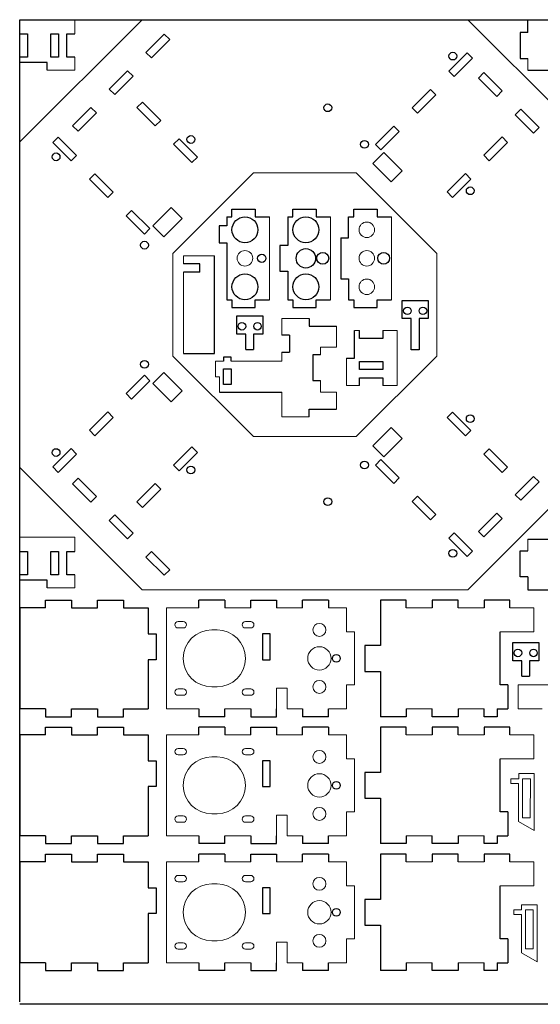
# Model space of a CAD drawing. Header units: millimetres. Extents: x 9 to 489, y 7 to 387.
# Tile 1 of 3: x 9 to 210, y 7 to 387. Entities that reach past the tile are written whole.
import ezdxf

# ---------------------------------------------------------------- set-up
doc = ezdxf.new("R2010")
doc.units = ezdxf.units.MM

msp = doc.modelspace()

# ---------------------------------------------------------------- linework, layer by layer
for p, q in [((9.48, 8.1), (9.48, 387.1)), ((9.48, 387.1), (488.48, 387.1)), ((205.48, 387.1), (244.48, 387.1)), ((205.48, 382.1), (205.48, 387.1)), ((9.48, 381.6), (12.48, 381.6)), ((12.48, 381.6), (12.48, 372.6)), ((21.48, 372.6), (21.48, 381.6)), ((21.48, 381.6), (24.48, 381.6)), ((24.48, 381.6), (24.48, 372.6)), ((27.68, 372.6), (27.68, 381.6)), ((27.68, 381.6), (30.68, 381.6)), ((58.17, 374.47), (65.24, 381.54)), ((65.24, 381.54), (67.37, 379.42)), ((202.48, 382.1), (202.48, 372.1)), ((205.48, 382.1), (202.48, 382.1)), ((60.29, 372.35), (67.37, 379.42)), ((12.48, 372.6), (9.48, 372.6)), ((24.48, 372.6), (21.48, 372.6)), ((30.68, 372.6), (27.68, 372.6)), ((60.29, 372.35), (58.17, 374.47)), ((182.06, 374.33), (174.99, 367.26)), ((184.18, 372.21), (182.06, 374.33)), ((20.08, 370.6), (9.48, 370.6)), ((20.08, 367.6), (20.08, 370.6)), ((177.11, 365.14), (184.18, 372.21)), ((202.48, 372.1), (205.48, 372.1)), ((44.03, 360.33), (51.1, 367.4)), ((46.15, 358.21), (53.22, 365.28)), ((51.1, 367.4), (53.22, 365.28)), ((174.99, 367.26), (177.11, 365.14)), ((186.44, 364.57), (188.56, 366.69)), ((188.56, 366.69), (195.63, 359.62)), ((205.48, 367.6), (219.98, 367.6)), ((186.44, 364.57), (193.51, 357.5)), ((46.15, 358.21), (44.03, 360.33)), ((167.92, 360.19), (160.85, 353.11)), ((162.97, 350.99), (170.04, 358.06)), ((170.04, 358.06), (167.92, 360.19)), ((195.63, 359.62), (193.51, 357.5)), ((54.71, 353.19), (56.83, 355.31)), ((56.83, 355.31), (63.9, 348.24)), ((29.89, 346.18), (36.96, 353.26)), ((32.01, 344.06), (39.08, 351.13)), ((36.96, 353.26), (39.08, 351.13)), ((61.78, 346.11), (54.71, 353.19)), ((160.85, 353.11), (162.97, 350.99)), ((200.58, 350.43), (202.71, 352.55)), ((200.58, 350.43), (207.66, 343.36)), ((202.71, 352.55), (209.78, 345.48)), ((32.01, 344.06), (29.89, 346.18)), ((63.9, 348.24), (61.78, 346.11)), ((153.77, 346.04), (146.7, 338.97)), ((155.9, 343.92), (153.77, 346.04)), ((148.82, 336.85), (155.9, 343.92)), ((209.78, 345.48), (207.66, 343.36)), ((24.37, 341.8), (22.25, 339.68)), ((22.25, 339.68), (29.32, 332.61)), ((31.44, 334.73), (24.37, 341.8)), ((68.85, 339.04), (70.97, 341.16)), ((75.92, 331.97), (68.85, 339.04)), ((70.97, 341.16), (78.04, 334.09)), ((146.7, 338.97), (148.82, 336.85)), ((188.49, 334.8), (195.56, 341.87)), ((197.69, 339.75), (190.61, 332.68)), ((195.56, 341.87), (197.69, 339.75)), ((29.32, 332.61), (31.44, 334.73)), ((145.64, 331.55), (149.88, 335.79)), ((149.88, 335.79), (156.96, 328.72)), ((190.61, 332.68), (188.49, 334.8)), ((78.04, 334.09), (75.92, 331.97)), ((152.71, 324.48), (145.64, 331.55)), ((38.52, 327.66), (36.39, 325.54)), ((45.59, 320.59), (38.52, 327.66)), ((156.96, 328.72), (152.71, 324.48)), ((174.35, 320.66), (181.42, 327.73)), ((181.42, 327.73), (183.54, 325.61)), ((36.39, 325.54), (43.47, 318.47)), ((183.54, 325.61), (176.47, 318.54)), ((43.47, 318.47), (45.59, 320.59)), ((176.47, 318.54), (174.35, 320.66)), ((52.66, 313.52), (50.54, 311.4)), ((59.73, 306.45), (52.66, 313.52)), ((60.79, 307.51), (67.86, 314.58)), ((67.86, 314.58), (72.1, 310.33)), ((91.36, 311.01), (91.36, 314.01)), ((91.36, 314.01), (100.36, 314.01)), ((100.36, 314.01), (100.36, 311.01)), ((114.86, 311.01), (114.86, 314.01)), ((114.86, 314.01), (123.86, 314.01)), ((123.86, 314.01), (123.86, 311.01)), ((138.36, 311.01), (138.36, 314.01)), ((138.36, 314.01), (147.36, 314.01)), ((147.36, 314.01), (147.36, 311.01)), ((50.54, 311.4), (57.61, 304.32)), ((72.1, 310.33), (65.03, 303.26)), ((89.36, 311.01), (91.36, 311.01)), ((89.36, 311.01), (89.36, 307.51)), ((100.36, 311.01), (105.86, 311.01)), ((112.86, 311.01), (114.86, 311.01)), ((112.86, 311.01), (112.86, 300.01)), ((123.86, 311.01), (129.36, 311.01)), ((136.36, 311.01), (138.36, 311.01)), ((136.36, 302.94), (136.36, 311.01)), ((147.36, 311.01), (152.86, 311.01)), ((57.61, 304.32), (59.73, 306.45)), ((65.03, 303.26), (60.79, 307.51)), ((89.36, 307.51), (86.36, 307.51)), ((86.36, 307.51), (86.36, 301.01)), ((86.36, 301.01), (89.36, 301.01)), ((89.36, 301.01), (89.36, 279.01)), ((133.36, 302.94), (136.36, 302.94)), ((133.36, 302.94), (133.36, 287.09)), ((112.86, 300.01), (109.86, 300.01)), ((109.86, 300.01), (109.86, 290.01)), ((78.95, 292.92), (72.6, 292.92)), ((78.95, 289.72), (78.95, 292.92)), ((84.6, 258.22), (84.6, 295.92)), ((78.95, 289.72), (72.6, 289.72)), ((109.86, 290.01), (112.86, 290.01)), ((112.86, 290.01), (112.86, 279.01)), ((133.36, 287.09), (136.36, 287.09)), ((136.36, 287.09), (136.36, 279.01)), ((89.36, 279.01), (91.36, 279.01)), ((91.36, 279.01), (91.36, 276.01)), ((100.36, 276.01), (100.36, 279.01)), ((100.36, 279.01), (105.86, 279.01)), ((112.86, 279.01), (114.86, 279.01)), ((114.86, 279.01), (114.86, 276.01)), ((123.86, 276.01), (123.86, 279.01)), ((123.86, 279.01), (129.36, 279.01)), ((136.36, 279.01), (138.36, 279.01)), ((138.36, 279.01), (138.36, 276.01)), ((147.36, 276.01), (147.36, 279.01)), ((147.36, 279.01), (152.86, 279.01)), ((157, 271.74), (157, 278.74)), ((157, 278.74), (167, 278.74)), ((167, 278.74), (167, 271.74)), ((91.36, 276.01), (100.36, 276.01)), ((114.86, 276.01), (123.86, 276.01)), ((138.36, 276.01), (147.36, 276.01)), ((93.21, 265.76), (93.21, 272.76)), ((93.21, 272.76), (103.21, 272.76)), ((103.21, 272.76), (103.21, 265.76)), ((121.13, 271.81), (121.13, 268.81)), ((160.5, 271.74), (157, 271.74)), ((160.5, 259.74), (160.5, 271.74)), ((167, 271.74), (163.5, 271.74)), ((163.5, 271.74), (163.5, 259.74)), ((121.13, 268.81), (131.73, 268.81)), ((138.58, 256.52), (138.58, 267.12)), ((140.58, 264.12), (140.58, 267.12)), ((149.58, 267.12), (149.58, 264.12)), ((96.71, 265.76), (93.21, 265.76)), ((96.71, 259.76), (96.71, 265.76)), ((103.21, 265.76), (99.71, 265.76)), ((99.71, 265.76), (99.71, 259.76)), ((113.53, 265.31), (110.53, 265.31)), ((113.53, 265.31), (113.53, 258.81)), ((149.58, 264.12), (140.58, 264.12)), ((96.71, 259.76), (99.71, 259.76)), ((110.53, 258.81), (113.53, 258.81)), ((163.5, 259.74), (160.5, 259.74)), ((72.6, 258.22), (84.6, 258.22)), ((91.03, 256.86), (88.03, 256.86)), ((88.03, 256.86), (88.03, 255.31)), ((91.03, 255.31), (91.03, 256.86)), ((125.53, 257.81), (122.53, 257.81)), ((122.53, 257.81), (122.53, 247.81)), ((135.58, 256.52), (138.58, 256.52)), ((140.58, 252.12), (140.58, 255.12)), ((140.58, 255.12), (149.58, 255.12)), ((149.58, 255.12), (149.58, 252.12)), ((65.03, 250.94), (60.79, 246.69)), ((72.1, 243.87), (65.03, 250.94)), ((88.03, 246.31), (88.03, 252.31)), ((88.03, 252.31), (91.03, 252.31)), ((91.03, 252.31), (91.03, 246.31)), ((149.58, 252.12), (140.58, 252.12)), ((50.54, 242.81), (57.61, 249.88)), ((59.73, 247.76), (52.66, 240.68)), ((57.61, 249.88), (59.73, 247.76)), ((122.53, 247.81), (125.53, 247.81)), ((140.58, 245.92), (140.58, 248.92)), ((140.58, 248.92), (149.58, 248.92)), ((149.58, 248.92), (149.58, 245.92)), ((60.79, 246.69), (67.86, 239.62)), ((67.86, 239.62), (72.1, 243.87)), ((86.53, 243.31), (110.53, 243.31)), ((91.03, 246.31), (88.03, 246.31)), ((52.66, 240.68), (50.54, 242.81)), ((36.39, 228.66), (43.47, 235.73)), ((43.47, 235.73), (45.59, 233.61)), ((121.13, 233.81), (121.13, 236.81)), ((121.13, 236.81), (131.73, 236.81)), ((176.47, 235.66), (174.35, 233.54)), ((183.54, 228.59), (176.47, 235.66)), ((45.59, 233.61), (38.52, 226.54)), ((174.35, 233.54), (181.42, 226.47)), ((38.52, 226.54), (36.39, 228.66)), ((152.71, 229.72), (145.64, 222.65)), ((156.96, 225.48), (152.71, 229.72)), ((181.42, 226.47), (183.54, 228.59)), ((149.88, 218.41), (156.96, 225.48)), ((22.25, 214.52), (29.32, 221.59)), ((29.32, 221.59), (31.44, 219.47)), ((75.92, 222.23), (68.85, 215.16)), ((78.04, 220.11), (75.92, 222.23)), ((145.64, 222.65), (149.88, 218.41)), ((190.61, 221.52), (188.49, 219.4)), ((197.69, 214.45), (190.61, 221.52)), ((31.44, 219.47), (24.37, 212.4)), ((70.97, 213.04), (78.04, 220.11)), ((146.7, 215.23), (148.82, 217.35)), ((148.82, 217.35), (155.9, 210.28)), ((188.49, 219.4), (195.56, 212.33)), ((24.37, 212.4), (22.25, 214.52)), ((68.85, 215.16), (70.97, 213.04)), ((153.77, 208.16), (146.7, 215.23)), ((195.56, 212.33), (197.69, 214.45)), ((32.01, 210.14), (29.89, 208.02)), ((32.01, 210.14), (39.08, 203.07)), ((155.9, 210.28), (153.77, 208.16)), ((200.58, 203.77), (207.66, 210.84)), ((209.78, 208.72), (207.66, 210.84)), ((29.89, 208.02), (36.96, 200.94)), ((61.78, 208.09), (54.71, 201.02)), ((56.83, 198.89), (63.9, 205.97)), ((63.9, 205.97), (61.78, 208.09)), ((202.71, 201.65), (209.78, 208.72)), ((36.96, 200.94), (39.08, 203.07)), ((160.85, 201.09), (162.97, 203.21)), ((162.97, 203.21), (170.04, 196.14)), ((200.58, 203.77), (202.71, 201.65)), ((54.71, 201.02), (56.83, 198.89)), ((167.92, 194.02), (160.85, 201.09)), ((46.15, 196), (44.03, 193.87)), ((44.03, 193.87), (51.1, 186.8)), ((46.15, 196), (53.22, 188.92)), ((170.04, 196.14), (167.92, 194.02)), ((186.44, 189.63), (193.51, 196.7)), ((188.56, 187.51), (195.63, 194.58)), ((195.63, 194.58), (193.51, 196.7)), ((51.1, 186.8), (53.22, 188.92)), ((174.99, 186.94), (177.11, 189.07)), ((182.06, 179.87), (174.99, 186.94)), ((177.11, 189.07), (184.18, 181.99)), ((186.44, 189.63), (188.56, 187.51)), ((205.48, 186.6), (219.98, 186.6)), ((9.48, 181.85), (12.48, 181.85)), ((12.48, 181.85), (12.48, 172.85)), ((21.48, 172.85), (21.48, 181.85)), ((21.48, 181.85), (24.48, 181.85)), ((24.48, 181.85), (24.48, 172.85)), ((27.68, 172.85), (27.68, 181.85)), ((27.68, 181.85), (30.68, 181.85)), ((60.29, 181.85), (58.17, 179.73)), ((58.17, 179.73), (65.24, 172.66)), ((60.29, 181.85), (67.37, 174.78)), ((184.18, 181.99), (182.06, 179.87)), ((202.48, 172.1), (202.48, 182.1)), ((202.48, 182.1), (205.48, 182.1)), ((12.48, 172.85), (9.48, 172.85)), ((24.48, 172.85), (21.48, 172.85)), ((30.68, 172.85), (27.68, 172.85)), ((65.24, 172.66), (67.37, 174.78)), ((205.48, 172.1), (202.48, 172.1)), ((205.48, 172.1), (205.48, 167.1)), ((20.08, 170.85), (9.48, 170.85)), ((20.08, 167.85), (20.08, 170.85)), ((205.48, 167.1), (244.48, 167.1)), ((19.48, 160.1), (9.48, 160.1)), ((9.48, 160.1), (9.48, 121.1)), ((19.48, 160.1), (19.48, 163.1)), ((19.48, 163.1), (29.48, 163.1)), ((29.48, 163.1), (29.48, 160.1)), ((29.48, 160.1), (39.48, 160.1)), ((39.48, 160.1), (39.48, 163.1)), ((39.48, 163.1), (49.48, 163.1)), ((49.48, 163.1), (49.48, 160.1)), ((49.48, 160.1), (59.08, 160.1)), ((59.08, 160.1), (59.08, 150.1)), ((88.58, 163.1), (78.58, 163.1)), ((78.58, 160.1), (78.58, 163.1)), ((88.58, 163.1), (88.58, 160.1)), ((98.58, 160.1), (98.58, 163.1)), ((98.58, 163.1), (108.58, 163.1)), ((108.58, 163.1), (108.58, 160.1)), ((128.58, 163.1), (118.58, 163.1)), ((118.58, 160.1), (118.58, 163.1)), ((128.58, 163.1), (128.58, 160.1)), ((158.58, 163.1), (148.58, 163.1)), ((148.58, 163.1), (148.58, 145.6)), ((158.58, 160.1), (158.58, 163.1)), ((178.58, 163.1), (168.58, 163.1)), ((168.58, 163.1), (168.58, 160.1)), ((178.58, 160.1), (178.58, 163.1)), ((198.58, 163.1), (188.58, 163.1)), ((188.58, 163.1), (188.58, 160.1)), ((198.58, 160.1), (198.58, 163.1)), ((59.08, 150.1), (62.08, 150.1)), ((62.08, 150.1), (62.08, 140.1)), ((103.08, 150.1), (103.08, 140.1)), ((106.08, 150.1), (103.08, 150.1)), ((106.08, 140.1), (106.08, 150.1)), ((194.78, 130.34), (194.78, 150.86)), ((148.58, 145.6), (142.58, 145.6)), ((142.58, 145.6), (142.58, 135.6)), ((199.65, 139.7), (199.65, 146.7)), ((199.65, 146.7), (209.65, 146.7)), ((209.65, 146.7), (209.65, 139.7)), ((62.08, 140.1), (59.08, 140.1)), ((59.08, 140.1), (59.08, 121.1)), ((103.08, 140.1), (106.08, 140.1)), ((203.15, 139.7), (199.65, 139.7)), ((203.15, 133.7), (203.15, 139.7)), ((209.65, 139.7), (206.15, 139.7)), ((206.15, 139.7), (206.15, 133.7)), ((142.58, 135.6), (148.58, 135.6)), ((148.58, 135.6), (148.58, 118.1)), ((203.15, 133.7), (206.15, 133.7)), ((197.78, 130.34), (194.78, 130.34)), ((197.78, 130.34), (197.78, 121.1)), ((19.48, 121.1), (9.48, 121.1)), ((19.48, 121.1), (19.48, 118.1)), ((19.48, 118.1), (29.48, 118.1)), ((29.48, 118.1), (29.48, 121.1)), ((29.48, 121.1), (39.48, 121.1)), ((39.48, 121.1), (39.48, 118.1)), ((39.48, 118.1), (49.48, 118.1)), ((49.48, 118.1), (49.48, 121.1)), ((49.48, 121.1), (59.08, 121.1)), ((78.58, 121.1), (78.58, 118.1)), ((88.58, 118.1), (78.58, 118.1)), ((88.58, 118.1), (88.58, 121.1)), ((98.58, 121.1), (98.58, 118.1)), ((98.58, 118.1), (108.58, 118.1)), ((108.58, 118.1), (108.58, 121.1)), ((118.58, 121.1), (118.58, 118.1)), ((128.58, 118.1), (118.58, 118.1)), ((128.58, 118.1), (128.58, 121.1)), ((158.58, 118.1), (148.58, 118.1)), ((158.58, 121.1), (158.58, 118.1)), ((168.58, 118.1), (168.58, 121.1)), ((178.58, 118.1), (168.58, 118.1)), ((178.58, 121.1), (178.58, 118.1)), ((188.58, 118.1), (188.58, 121.1)), ((193.58, 118.1), (188.58, 118.1)), ((193.58, 121.1), (193.58, 118.1)), ((193.58, 121.1), (197.78, 121.1)), ((19.48, 111.1), (19.48, 114.1)), ((19.48, 114.1), (29.48, 114.1)), ((29.48, 114.1), (29.48, 111.1)), ((39.48, 111.1), (39.48, 114.1)), ((39.48, 114.1), (49.48, 114.1)), ((49.48, 114.1), (49.48, 111.1)), ((88.58, 114.1), (78.58, 114.1)), ((78.58, 111.1), (78.58, 114.1)), ((88.58, 114.1), (88.58, 111.1)), ((98.58, 111.1), (98.58, 114.1)), ((98.58, 114.1), (108.58, 114.1)), ((108.58, 114.1), (108.58, 111.1)), ((128.58, 114.1), (118.58, 114.1)), ((118.58, 111.1), (118.58, 114.1)), ((128.58, 114.1), (128.58, 111.1)), ((158.58, 114.1), (148.58, 114.1)), ((148.58, 114.1), (148.58, 96.6)), ((158.58, 111.1), (158.58, 114.1)), ((178.58, 114.1), (168.58, 114.1)), ((168.58, 114.1), (168.58, 111.1)), ((178.58, 111.1), (178.58, 114.1)), ((198.58, 114.1), (188.58, 114.1)), ((188.58, 114.1), (188.58, 111.1)), ((198.58, 111.1), (198.58, 114.1)), ((19.48, 111.1), (9.48, 111.1)), ((9.48, 111.1), (9.48, 72.1)), ((29.48, 111.1), (39.48, 111.1)), ((49.48, 111.1), (59.08, 111.1)), ((59.08, 111.1), (59.08, 101.1)), ((59.08, 101.1), (62.08, 101.1)), ((62.08, 101.1), (62.08, 91.1)), ((103.08, 101.1), (103.08, 91.1)), ((106.08, 101.1), (103.08, 101.1)), ((106.08, 91.1), (106.08, 101.1)), ((194.78, 81.34), (194.78, 101.86)), ((148.58, 96.6), (142.58, 96.6)), ((142.58, 96.6), (142.58, 86.6)), ((62.08, 91.1), (59.08, 91.1)), ((59.08, 91.1), (59.08, 72.1)), ((103.08, 91.1), (106.08, 91.1)), ((142.58, 86.6), (148.58, 86.6)), ((148.58, 86.6), (148.58, 69.1)), ((197.78, 81.34), (194.78, 81.34)), ((197.78, 81.34), (197.78, 72.1)), ((19.48, 72.1), (9.48, 72.1)), ((19.48, 72.1), (19.48, 69.1)), ((19.48, 69.1), (29.48, 69.1)), ((29.48, 69.1), (29.48, 72.1)), ((29.48, 72.1), (39.48, 72.1)), ((39.48, 72.1), (39.48, 69.1)), ((39.48, 69.1), (49.48, 69.1)), ((49.48, 69.1), (49.48, 72.1)), ((49.48, 72.1), (59.08, 72.1)), ((78.58, 72.1), (78.58, 69.1)), ((88.58, 69.1), (78.58, 69.1)), ((88.58, 69.1), (88.58, 72.1)), ((98.58, 72.1), (98.58, 69.1)), ((98.58, 69.1), (108.58, 69.1)), ((108.58, 69.1), (108.58, 72.1)), ((118.58, 72.1), (118.58, 69.1)), ((128.58, 69.1), (118.58, 69.1)), ((128.58, 69.1), (128.58, 72.1)), ((158.58, 69.1), (148.58, 69.1)), ((158.58, 72.1), (158.58, 69.1)), ((168.58, 69.1), (168.58, 72.1)), ((178.58, 69.1), (168.58, 69.1)), ((178.58, 72.1), (178.58, 69.1)), ((188.58, 69.1), (188.58, 72.1)), ((193.58, 69.1), (188.58, 69.1)), ((193.58, 72.1), (193.58, 69.1)), ((193.58, 72.1), (197.78, 72.1)), ((19.48, 62.1), (19.48, 65.1)), ((19.48, 65.1), (29.48, 65.1)), ((29.48, 65.1), (29.48, 62.1)), ((39.48, 62.1), (39.48, 65.1)), ((39.48, 65.1), (49.48, 65.1)), ((49.48, 65.1), (49.48, 62.1)), ((88.58, 65.1), (78.58, 65.1)), ((78.58, 62.1), (78.58, 65.1)), ((88.58, 65.1), (88.58, 62.1)), ((98.58, 62.1), (98.58, 65.1)), ((98.58, 65.1), (108.58, 65.1)), ((108.58, 65.1), (108.58, 62.1)), ((128.58, 65.1), (118.58, 65.1)), ((118.58, 62.1), (118.58, 65.1)), ((128.58, 65.1), (128.58, 62.1)), ((158.58, 65.1), (148.58, 65.1)), ((148.58, 65.1), (148.58, 47.6)), ((158.58, 62.1), (158.58, 65.1)), ((178.58, 65.1), (168.58, 65.1)), ((168.58, 65.1), (168.58, 62.1)), ((178.58, 62.1), (178.58, 65.1)), ((198.58, 65.1), (188.58, 65.1)), ((188.58, 65.1), (188.58, 62.1)), ((198.58, 62.1), (198.58, 65.1)), ((19.48, 62.1), (9.48, 62.1)), ((9.48, 62.1), (9.48, 23.1)), ((29.48, 62.1), (39.48, 62.1)), ((49.48, 62.1), (59.08, 62.1)), ((59.08, 62.1), (59.08, 52.1)), ((59.08, 52.1), (62.08, 52.1)), ((62.08, 52.1), (62.08, 42.1)), ((103.08, 52.1), (103.08, 42.1)), ((106.08, 52.1), (103.08, 52.1)), ((106.08, 42.1), (106.08, 52.1)), ((194.78, 32.34), (194.78, 52.86)), ((148.58, 47.6), (142.58, 47.6)), ((142.58, 47.6), (142.58, 37.6)), ((62.08, 42.1), (59.08, 42.1)), ((59.08, 42.1), (59.08, 23.1)), ((103.08, 42.1), (106.08, 42.1)), ((142.58, 37.6), (148.58, 37.6)), ((148.58, 37.6), (148.58, 20.1)), ((197.78, 32.34), (194.78, 32.34)), ((197.78, 32.34), (197.78, 23.1)), ((19.48, 23.1), (9.48, 23.1)), ((19.48, 23.1), (19.48, 20.1)), ((29.48, 20.1), (29.48, 23.1)), ((29.48, 23.1), (39.48, 23.1)), ((39.48, 23.1), (39.48, 20.1)), ((49.48, 20.1), (49.48, 23.1)), ((49.48, 23.1), (59.08, 23.1)), ((78.58, 23.1), (78.58, 20.1)), ((88.58, 20.1), (88.58, 23.1)), ((98.58, 23.1), (98.58, 20.1)), ((108.58, 20.1), (108.58, 23.1)), ((118.58, 23.1), (118.58, 20.1)), ((128.58, 20.1), (128.58, 23.1)), ((158.58, 23.1), (158.58, 20.1)), ((168.58, 20.1), (168.58, 23.1)), ((178.58, 23.1), (178.58, 20.1)), ((188.58, 20.1), (188.58, 23.1)), ((193.58, 23.1), (193.58, 20.1)), ((193.58, 23.1), (197.78, 23.1)), ((19.48, 20.1), (29.48, 20.1)), ((39.48, 20.1), (49.48, 20.1)), ((88.58, 20.1), (78.58, 20.1)), ((98.58, 20.1), (108.58, 20.1)), ((128.58, 20.1), (118.58, 20.1)), ((158.58, 20.1), (148.58, 20.1)), ((178.58, 20.1), (168.58, 20.1)), ((193.58, 20.1), (188.58, 20.1)), ((488.48, 7.1), (9.48, 7.1))]:
    msp.add_line(p, q)
at = {"color": 7, "linetype": 'Continuous', "lineweight": 15}
for p, q in [((9.48, 339.92), (56.66, 387.1)), ((30.68, 387.1), (9.48, 387.1)), ((9.48, 387.1), (9.48, 381.6)), ((30.68, 387.1), (30.68, 381.6)), ((182.3, 387.1), (56.66, 387.1)), ((182.3, 387.1), (229.48, 339.92)), ((9.48, 372.6), (9.48, 370.6)), ((30.68, 372.6), (30.68, 367.6)), ((205.48, 367.6), (205.48, 372.1)), ((30.68, 367.6), (20.08, 367.6)), ((9.48, 339.92), (9.48, 214.28)), ((99.68, 328.01), (68.57, 296.9)), ((139.28, 328.01), (99.68, 328.01)), ((170.39, 296.9), (139.28, 328.01)), ((105.86, 279.01), (105.86, 311.01)), ((129.36, 279.01), (129.36, 311.01)), ((152.86, 279.01), (152.86, 311.01)), ((68.57, 296.9), (68.57, 257.3)), ((170.39, 257.3), (170.39, 296.9)), ((84.6, 295.92), (72.6, 295.92)), ((72.6, 295.92), (72.6, 292.92)), ((72.6, 289.72), (72.6, 258.22)), ((121.13, 271.81), (110.53, 271.81)), ((110.53, 271.81), (110.53, 265.31)), ((131.73, 260.73), (131.73, 268.81)), ((140.58, 267.12), (138.58, 267.12)), ((155.08, 267.12), (149.58, 267.12)), ((155.08, 245.92), (155.08, 267.12)), ((110.53, 258.81), (110.53, 255.31)), ((125.53, 260.73), (131.73, 260.73)), ((125.53, 260.73), (125.53, 257.81)), ((68.57, 257.3), (99.68, 226.19)), ((85.03, 255.31), (85.03, 249.31)), ((88.03, 255.31), (85.03, 255.31)), ((110.53, 255.31), (91.03, 255.31)), ((135.58, 245.92), (135.58, 256.52)), ((139.28, 226.19), (170.39, 257.3)), ((85.03, 249.31), (86.53, 249.31)), ((86.53, 249.31), (86.53, 243.31)), ((125.53, 247.81), (125.53, 243.31)), ((110.53, 243.31), (110.53, 233.81)), ((125.53, 243.31), (131.73, 243.31)), ((131.73, 236.81), (131.73, 243.31)), ((140.58, 245.92), (135.58, 245.92)), ((155.08, 245.92), (149.58, 245.92)), ((110.53, 233.81), (121.13, 233.81)), ((99.68, 226.19), (139.28, 226.19)), ((9.48, 214.28), (56.66, 167.1)), ((182.3, 167.1), (229.48, 214.28)), ((30.68, 187.35), (9.48, 187.35)), ((9.48, 187.35), (9.48, 181.85)), ((30.68, 187.35), (30.68, 181.85)), ((205.48, 186.6), (205.48, 182.1)), ((9.48, 172.85), (9.48, 170.85)), ((30.68, 172.85), (30.68, 167.85)), ((30.68, 167.85), (20.08, 167.85)), ((56.66, 167.1), (182.3, 167.1)), ((78.58, 160.1), (66.08, 160.1)), ((66.08, 160.1), (66.08, 121.1)), ((98.58, 160.1), (88.58, 160.1)), ((118.58, 160.1), (108.58, 160.1)), ((135.58, 160.1), (128.58, 160.1)), ((135.58, 150.86), (135.58, 160.1)), ((158.58, 160.1), (168.58, 160.1)), ((178.58, 160.1), (188.58, 160.1)), ((198.58, 160.1), (207.78, 160.1)), ((207.78, 150.86), (207.78, 160.1)), ((72.58, 154.85), (70.58, 154.85)), ((70.58, 152.35), (72.58, 152.35)), ((98.58, 154.85), (96.58, 154.85)), ((96.58, 152.35), (98.58, 152.35)), ((85.58, 151.6), (83.58, 151.6)), ((138.58, 150.86), (135.58, 150.86)), ((138.58, 150.86), (138.58, 130.34)), ((194.78, 150.86), (207.78, 150.86)), ((83.58, 129.6), (85.58, 129.6)), ((135.58, 130.34), (138.58, 130.34)), ((135.58, 121.1), (135.58, 130.34)), ((214.78, 130.34), (201.78, 130.34)), ((201.78, 130.34), (201.78, 121.1)), ((72.58, 128.85), (70.58, 128.85)), ((70.58, 126.35), (72.58, 126.35)), ((98.58, 128.85), (96.58, 128.85)), ((96.58, 126.35), (98.58, 126.35)), ((108.58, 121.1), (108.58, 129.1)), ((108.58, 129.1), (112.58, 129.1)), ((112.58, 129.1), (112.58, 121.1)), ((78.58, 121.1), (66.08, 121.1)), ((98.58, 121.1), (88.58, 121.1)), ((118.58, 121.1), (112.58, 121.1)), ((135.58, 121.1), (128.58, 121.1)), ((158.58, 121.1), (168.58, 121.1)), ((178.58, 121.1), (188.58, 121.1)), ((210.98, 121.1), (201.78, 121.1)), ((78.58, 111.1), (66.08, 111.1)), ((66.08, 111.1), (66.08, 72.1)), ((98.58, 111.1), (88.58, 111.1)), ((118.58, 111.1), (108.58, 111.1)), ((135.58, 111.1), (128.58, 111.1)), ((135.58, 101.86), (135.58, 111.1)), ((158.58, 111.1), (168.58, 111.1)), ((178.58, 111.1), (188.58, 111.1)), ((198.58, 111.1), (207.78, 111.1)), ((207.78, 101.86), (207.78, 111.1)), ((72.58, 105.85), (70.58, 105.85)), ((70.58, 103.35), (72.58, 103.35)), ((85.58, 102.6), (83.58, 102.6)), ((98.58, 105.85), (96.58, 105.85)), ((96.58, 103.35), (98.58, 103.35)), ((138.58, 101.86), (135.58, 101.86)), ((138.58, 101.86), (138.58, 81.34)), ((194.78, 101.86), (207.78, 101.86)), ((201.94, 96.12), (207.94, 96.12)), ((201.94, 94.12), (201.94, 96.12)), ((207.94, 96.12), (207.92, 74.16)), ((198.93, 92.38), (198.94, 94.13)), ((201.93, 92.37), (198.93, 92.38)), ((198.94, 94.13), (201.94, 94.12)), ((201.92, 77.62), (201.93, 92.37)), ((203.43, 79.12), (203.44, 94.12)), ((203.44, 94.12), (206.44, 94.12)), ((206.44, 94.12), (206.43, 79.12)), ((72.58, 79.85), (70.58, 79.85)), ((83.58, 80.6), (85.58, 80.6)), ((98.58, 79.85), (96.58, 79.85)), ((108.58, 72.1), (108.58, 80.1)), ((108.58, 80.1), (112.58, 80.1)), ((112.58, 80.1), (112.58, 72.1)), ((135.58, 81.34), (138.58, 81.34)), ((135.58, 72.1), (135.58, 81.34)), ((70.58, 77.35), (72.58, 77.35)), ((96.58, 77.35), (98.58, 77.35)), ((207.92, 74.16), (201.92, 77.62)), ((206.43, 79.12), (203.43, 79.12)), ((78.58, 72.1), (66.08, 72.1)), ((98.58, 72.1), (88.58, 72.1)), ((118.58, 72.1), (112.58, 72.1)), ((135.58, 72.1), (128.58, 72.1)), ((158.58, 72.1), (168.58, 72.1)), ((178.58, 72.1), (188.58, 72.1)), ((78.58, 62.1), (66.08, 62.1)), ((66.08, 62.1), (66.08, 23.1)), ((98.58, 62.1), (88.58, 62.1)), ((118.58, 62.1), (108.58, 62.1)), ((135.58, 62.1), (128.58, 62.1)), ((135.58, 52.86), (135.58, 62.1)), ((158.58, 62.1), (168.58, 62.1)), ((178.58, 62.1), (188.58, 62.1)), ((198.58, 62.1), (207.78, 62.1)), ((207.78, 52.86), (207.78, 62.1)), ((72.58, 56.85), (70.58, 56.85)), ((70.58, 54.35), (72.58, 54.35)), ((85.58, 53.6), (83.58, 53.6)), ((98.58, 56.85), (96.58, 56.85)), ((96.58, 54.35), (98.58, 54.35)), ((138.58, 52.86), (135.58, 52.86)), ((138.58, 52.86), (138.58, 32.34)), ((194.78, 52.86), (207.78, 52.86)), ((200.04, 43.5), (203.04, 43.5)), ((200.04, 41.75), (200.04, 43.5)), ((203.04, 43.5), (203.05, 45.5)), ((203.05, 45.5), (209.05, 45.5)), ((204.53, 28.5), (204.54, 43.5)), ((204.54, 43.5), (207.54, 43.5)), ((207.54, 43.5), (207.53, 28.5)), ((209.05, 45.5), (209.03, 23.53)), ((203.04, 41.75), (200.04, 41.75)), ((203.03, 27), (203.04, 41.75)), ((72.58, 30.85), (70.58, 30.85)), ((83.58, 31.6), (85.58, 31.6)), ((98.58, 30.85), (96.58, 30.85)), ((108.58, 23.1), (108.58, 31.1)), ((108.58, 31.1), (112.58, 31.1)), ((112.58, 31.1), (112.58, 23.1)), ((135.58, 32.34), (138.58, 32.34)), ((135.58, 23.1), (135.58, 32.34)), ((70.58, 28.35), (72.58, 28.35)), ((96.58, 28.35), (98.58, 28.35)), ((209.03, 23.53), (203.03, 27)), ((207.53, 28.5), (204.53, 28.5)), ((78.58, 23.1), (66.08, 23.1)), ((98.58, 23.1), (88.58, 23.1)), ((118.58, 23.1), (112.58, 23.1)), ((135.58, 23.1), (128.58, 23.1)), ((158.58, 23.1), (168.58, 23.1)), ((178.58, 23.1), (188.58, 23.1))]:
    msp.add_line(p, q, dxfattribs=at)
for centre, radius in [((176.54, 373.05), 1.5), ((128.32, 353.11), 1.5), ((75.5, 340.88), 1.5), ((142.46, 338.97), 1.5), ((23.52, 334.16), 1.5), ((183.26, 321.08), 1.5), ((96.36, 306.01), 5), ((119.86, 306.01), 5), ((57.61, 300.08), 1.5), ((102.86, 295.01), 1.6), ((119.86, 295.01), 3.75), ((126.36, 295.01), 2.3), ((149.86, 295.01), 2.3), ((96.36, 284.01), 5), ((119.86, 284.01), 5), ((159, 274.74), 1.45), ((165, 274.74), 1.45), ((95.21, 268.76), 1.45), ((101.21, 268.76), 1.45), ((57.61, 254.12), 1.5), ((183.26, 233.12), 1.5), ((23.52, 220.04), 1.5), ((142.46, 215.23), 1.5), ((75.5, 213.32), 1.5), ((128.32, 201.09), 1.5), ((176.54, 181.15), 1.5), ((131.58, 140.6), 1.5), ((201.65, 142.7), 1.45), ((207.65, 142.7), 1.45), ((131.58, 91.6), 1.5), ((131.58, 42.6), 1.5)]:
    msp.add_circle(centre, radius)
for centre, radius in [((143.36, 306.01), 3), ((96.36, 295.01), 3), ((143.36, 295.01), 3), ((143.36, 284.01), 3), ((125.08, 151.6), 2.5), ((125.08, 140.6), 4.5), ((125.08, 129.6), 2.5), ((125.08, 102.6), 2.5), ((125.08, 91.6), 4.5), ((125.08, 80.6), 2.5), ((125.08, 53.6), 2.5), ((125.08, 42.6), 4.5), ((125.08, 31.6), 2.5)]:
    msp.add_circle(centre, radius, dxfattribs=at)
for centre, radius, start, end in [((70.58, 153.6), 1.25, 90, 270), ((72.58, 153.6), 1.25, 270, 90), ((96.58, 153.6), 1.25, 90, 270), ((98.58, 153.6), 1.25, 270, 90), ((83.58, 140.6), 11, 90, 270), ((85.58, 140.6), 11, 270, 90), ((70.58, 127.6), 1.25, 90, 270), ((72.58, 127.6), 1.25, 270, 90), ((96.58, 127.6), 1.25, 90, 270), ((98.58, 127.6), 1.25, 270, 90), ((70.58, 104.6), 1.25, 90, 270), ((72.58, 104.6), 1.25, 270, 90), ((83.58, 91.6), 11, 90, 270), ((85.58, 91.6), 11, 270, 90), ((96.58, 104.6), 1.25, 90, 270), ((98.58, 104.6), 1.25, 270, 90), ((70.58, 78.6), 1.25, 90, 270), ((72.58, 78.6), 1.25, 270, 90), ((96.58, 78.6), 1.25, 90, 270), ((98.58, 78.6), 1.25, 270, 90), ((70.58, 55.6), 1.25, 90, 270), ((72.58, 55.6), 1.25, 270, 90), ((83.58, 42.6), 11, 90, 270), ((85.58, 42.6), 11, 270, 90), ((96.58, 55.6), 1.25, 90, 270), ((98.58, 55.6), 1.25, 270, 90), ((70.58, 29.6), 1.25, 90, 270), ((72.58, 29.6), 1.25, 270, 90), ((96.58, 29.6), 1.25, 90, 270), ((98.58, 29.6), 1.25, 270, 90)]:
    msp.add_arc(centre, radius, start, end, dxfattribs=at)

doc.saveas('drawing.dxf')
